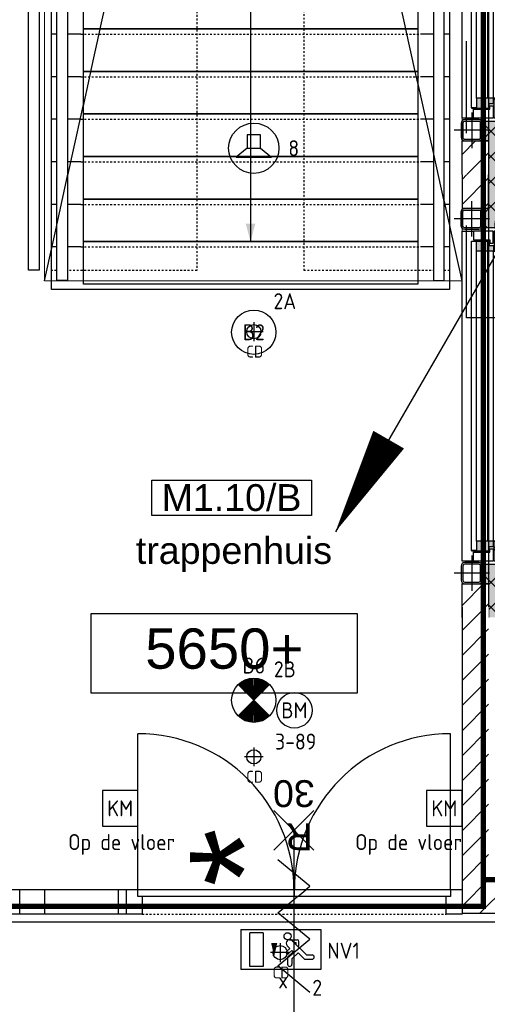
# Model space of a CAD drawing. Header units: millimetres. Extents: x -38031 to 110605, y -30229 to 92226.
# Tile 79 of 256: x 16946 to 19582, y 24967 to 30525. Entities that reach past the tile are written whole.
import ezdxf
from ezdxf.enums import TextEntityAlignment as Align

# ---------------------------------------------------------------- set-up
doc = ezdxf.new("R2010")
doc.units = ezdxf.units.MM
doc.header["$LTSCALE"] = 50
doc.set_wipeout_variables(frame=1)
for name, pattern in [('HIDDEN', [9.525, 6.35, -3.175]), ('HIDDEN2', [4.7625, 3.175, -1.5875]), ('STYLE_01', [0.41664, 0.20828, -0.20836])]:
    doc.linetypes.add(name, pattern=pattern)
for name, color, linetype in [('AB$1A---_ATTRIB035', 8, 'Continuous'), ('AB$1A---_ATTRIB050', 8, 'Continuous'), ('AL$1A---_ALGEMEEN', 8, 'Continuous'), ('AL------_MAATV', 200, 'Continuous'), ('AL------_SPARING', 2, 'Continuous'), ('AM$1A---_ARCERING', 8, 'Continuous'), ('AT$1A---_TEKST100', 8, 'Continuous'), ('BOUWKUNDIG', 8, 'Continuous'), ('brandscheiding', 5, 'HIDDEN'), ('EB6421--_ATTRIB', 2, 'Continuous'), ('EL6121--', 3, 'Continuous'), ('EL6311--', 3, 'Continuous'), ('el6311--nv', 7, 'Continuous'), ('EL6350--', 3, 'Continuous'), ('EL6421--', 3, 'Continuous'), ('EL6511--', 3, 'Continuous'), ('EL6522--', 3, 'Continuous')]:
    doc.layers.add(name, color=color, linetype=linetype)
doc.styles.add('Arial', font='ARIAL.TTF')
doc.styles.add('BURO-018', font='iso.shx', dxfattribs={"height": 90})
doc.styles.get("Standard").update_dxf_attribs({"font": 'iso.shx'})
pattern_1 = [(135, (0, 0), (70.7107, 70.7107), []), (45, (299.34, -299.34), (70.7107, -70.7107), [])]
pattern_2 = [(45, (0, 0), (70.7107, -70.7107), []), (45, (7.07, -7.07), (70.7107, -70.7107), [])]
pattern_3 = [(45, (0, 0), (70.7107, -70.7107), [])]

# ---------------------------------------------------------------- blocks, each defined once
blk = doc.blocks.new('1115C2J')
at = {"color": 0, "linetype": 'Continuous'}
for p, q in [((-4.5, 5.5), (4.5, 5.5)), ((-4.5, 1), (-4.5, 5.5)), ((-1.24, 4.31), (-1.24, 4.91)), ((-0.76, 4.11), (-0.76, 4.91)), ((2, 5.15), (3.5, 5.15)), ((2, 1.35), (2, 5.15)), ((3.5, 5.15), (3.5, 1.35)), ((4.5, 1), (4.5, 5.5)), ((-2.68, 4.35), (-3.52, 4.35)), ((-2.88, 3.87), (-3.52, 3.87)), ((-1.27, 2.26), (-2.88, 3.87)), ((-1.94, 3.61), (-2.68, 4.35)), ((-1.24, 4.31), (-1.94, 3.61)), ((-1.37, 3.5), (-0.76, 4.11)), ((-1.23, 3.35), (-1.37, 3.5)), ((-0.87, 3.71), (-1.23, 3.35)), ((-0.65, 3.49), (-1.01, 3.13)), ((-1.94, 2.93), (-2.04, 2.83)), ((-2.04, 2.83), (-2.04, 2.34)), ((-1.71, 2.7), (-1.72, 2.7)), ((-1.72, 2.7), (-1.72, 2.46)), ((-1.47, 2.46), (-1.72, 2.46)), ((-0.71, 2.83), (-1.01, 3.13)), ((-0.99, 2.14), (-1.84, 2.14)), ((2, 1.35), (3.5, 1.35)), ((4.5, 1), (-4.5, 1))]:
    blk.add_line(p, q, dxfattribs=at)
blk.add_lwpolyline([(0.75, 4, 0, 0.7, 0), (0.75, 2.5, 0.7, 0.7, 0)], format="xyseb", dxfattribs=at)
blk.add_circle((-0.76, 1.75), 0.4, dxfattribs=at)
for centre, radius, start, end in [((-1, 4.91), 0.24, 0, 180), ((-3.52, 4.11), 0.24, 90, 270), ((-0.76, 3.6), 0.16, 315, 135), ((-1.84, 2.34), 0.2, 180, 270), ((-0.99, 2.54), 0.4, 225, 45)]:
    blk.add_arc(centre, radius, start, end, dxfattribs=at)
at = {"color": 0, "linetype": 'Continuous', "style": 'BURO-018'}
for tag, p in [('E_GKAST', (0, 15.17)), ('E_GROEP', (0, 12.17)), ('E_SGROEP', (4.5, 12.17)), ('E_ARMCODE', (0, 8))]:
    blk.add_attdef(tag, text='', height=1.8, dxfattribs=at).set_placement(p, align=Align.MIDDLE)
at = {"layer": 'EL6350--', "color": 1, "style": 'BURO-018'}
blk.add_text('x', height=1.8, rotation=180, dxfattribs=at).set_placement((0.3, 7.65))
blk = doc.blocks.new('E00170')
at = {"color": 0, "linetype": 'Continuous'}
for q in [(5, 8.66), (-5, -8.66)]:
    blk.add_line((0, 0), q, dxfattribs=at)
for points in [[(5, 8.66, 0, 1, 0), (3.5, 6.062, 1, 1, 0)], [(-5, -8.66, 0, 1, 0), (-3.5, -6.062, 1, 1, 0)]]:
    blk.add_lwpolyline(points, format="xyseb", dxfattribs=at)
at = {"color": 0, "const_width": 0.5}
blk.add_lwpolyline([(-0.25, 0, 1), (0.25, 0, 1)], format="xyb", close=True, dxfattribs=at)
at = {"color": 0, "linetype": 'Continuous'}
blk.add_circle((0, 0), 0.5, dxfattribs=at)
blk = doc.blocks.new('1115B3A')
at = {"color": 0, "linetype": 'Continuous'}
blk.add_circle((0, 0), 2.5, dxfattribs=at)
at = {"color": 0, "linetype": 'Continuous', "style": 'BURO-018'}
for tag, p in [('E_GKAST', (0, 8)), ('E_GROEP', (0, 5)), ('E_SGROEP', (4.5, 5)), ('E_ARMCODE', (0, 0)), ('E_SLET', (4.5, -1))]:
    blk.add_attdef(tag, text='', height=1.8, dxfattribs=at).set_placement(p, align=Align.MIDDLE)
blk = doc.blocks.new('E00018')
at = {"color": 0, "linetype": 'Continuous'}
for p, q in [((-1.77, -1.77), (1.77, 1.77)), ((1.77, -1.77), (-1.77, 1.77))]:
    blk.add_line(p, q, dxfattribs=at)
at = {"color": 0, "linetype": 'Continuous', "const_width": 2.5}
for points in [[(-0.88, 0.88, -0.198912), (0, 1.25, -0.198912), (0.88, 0.88, -1)], [(-0.88, -0.88, 0.198912), (0, -1.25, 0.198912), (0.88, -0.88, 1)]]:
    blk.add_lwpolyline(points, format="xyb", dxfattribs=at)
blk = doc.blocks.new('1115B3A-NO1')
at = {"color": 0, "linetype": 'Continuous'}
blk.add_circle((0, 0), 2.5, dxfattribs=at)
at = {"color": 0, "zscale": 100}
blk.add_blockref('E00018', (0, 0), dxfattribs=at)
at = {"color": 0, "linetype": 'Continuous', "style": 'BURO-018'}
for tag, p in [('E_GKAST', (0, 8)), ('E_GROEP', (0, 5)), ('E_SGROEP', (4.5, 5)), ('E_ARMCODE', (0, 0)), ('E_SLET', (4.5, -1))]:
    blk.add_attdef(tag, text='', height=1.8, dxfattribs=at).set_placement(p, align=Align.MIDDLE)
blk = doc.blocks.new('Centraaldoos')
at = {"color": 1, "linetype": 'Continuous'}
for p, q in [((-2, 0), (2, 0)), ((0, -2), (0, 2))]:
    blk.add_line(p, q, dxfattribs=at)
at = {"color": 0, "linetype": 'Continuous'}
blk.add_circle((0, 0), 1.5, dxfattribs=at)
at = {"color": 0, "linetype": 'Continuous', "style": 'BURO-018'}
blk.add_attdef('AL_POSNR', text='', height=1.8, dxfattribs=at).set_placement((0, 3), align=Align.CENTER)
at = {"color": 0, "linetype": 'Continuous', "style": 'BURO-018', "flags": 1}
blk.add_attdef('AL_OMS', (0, 0), '', height=1.8, dxfattribs=at)
at = {"layer": 'AL------_MAATV', "style": 'BURO-018'}
blk.add_text('CD', height=2.531, rotation=180, dxfattribs=at).set_placement((1.61, 5.48))
blk = doc.blocks.new('E00497')
at = {"color": 0}
for p, q in [((0, 0.75), (1, 2)), ((1, -2), (1, 2)), ((0, 0.75), (-1.5, 0.75)), ((0, -0.75), (0, 0.75)), ((-1.5, -0.75), (0, -0.75)), ((0, -0.75), (1, -2))]:
    blk.add_line(p, q, dxfattribs=at)
blk.add_line((-1.5, 0.75), (-1.5, -0.75))
blk.add_circle((0, 0), 2.84, dxfattribs=at)
at = {"color": 0, "linetype": 'Continuous', "style": 'BURO-018'}
blk.add_attdef('E_TEXT1', text='', height=1.8, dxfattribs=at).set_placement((0, 4.5), align=Align.MIDDLE)
at = {"color": 0, "linetype": 'Continuous', "style": 'BURO-018', "flags": 1}
blk.add_attdef('E_MATCODE', text='', height=1.8, dxfattribs=at).set_placement((0, 0), align=Align.MIDDLE)
blk = doc.blocks.new('E00157')
at = {"color": 0, "linetype": 'Continuous'}
for p, q in [((-2, 5), (-2, 1)), ((2, 5), (-2, 5)), ((2, 1), (2, 5)), ((-2, 1), (2, 1))]:
    blk.add_line(p, q, dxfattribs=at)
at = {"color": 0, "linetype": 'Continuous', "style": 'BURO-018'}
blk.add_text('KM', height=1.8, dxfattribs=at).set_placement((0, 3), align=Align.MIDDLE)
blk.add_attdef('E_TEXT1', text='', height=1.8, dxfattribs=at).set_placement((0, 7.5), align=Align.MIDDLE)
at = {"color": 0, "linetype": 'Continuous', "style": 'BURO-018', "flags": 1}
blk.add_attdef('E_MATCODE', (0, 0), '', height=1.8, dxfattribs=at)
blk = doc.blocks.new('24-trap-school-trede 2245')
at = {"color": 0}
blk.add_wipeout([(-942.5, 240), (942.5, 240), (942.5, 0), (-942.5, 0)], dxfattribs=at).dxf.layer = 'AL$1A---_ALGEMEEN'
at = {"layer": 'AL$1A---_ALGEMEEN', "color": 0}
for p, q in [((-1122.5, 30), (-957.5, 30)), ((957.5, 30), (1122.5, 30))]:
    blk.add_line(p, q, dxfattribs=at)
at = {"layer": 'AL$1A---_ALGEMEEN', "color": 0, "linetype": 'STYLE_01'}
blk.add_line((957.5, 30), (-957.5, 30), dxfattribs=at)
at = {"layer": 'AL$1A---_ALGEMEEN', "color": 0}
blk.add_lwpolyline([(-942.5, 240), (942.5, 240), (942.5, 0), (-942.5, 0)], close=True, dxfattribs=at)
blk = doc.blocks.new('Group-15')
at = {"color": 0}
blk.add_wipeout([(-36991, 427), (-39236, 427), (-39236, 5227), (-36991, 5227)], dxfattribs=at).dxf.layer = 'AL$1A---_ALGEMEEN'
at = {"layer": 'AL$1A---_ALGEMEEN', "color": 0}
blk.add_lwpolyline([(-36991, 427), (-39236, 427), (-39236, 5227), (-36991, 5227)], close=True, dxfattribs=at)
at = {"layer": 'AL$1A---_ALGEMEEN', "color": 0, "rotation": 180}
for p in [(-38113.5, 5257), (-38113.5, 4777)]:
    blk.add_blockref('24-trap-school-trede 2245', p, dxfattribs=at)
blk.add_blockref('24-trap-school-trede 2245', (-38113.5, 4537), dxfattribs=at)
blk.add_blockref('24-trap-school-trede 2245', (-38113.5, 4297), dxfattribs=at)
blk.add_blockref('24-trap-school-trede 2245', (-38113.5, 4057), dxfattribs=at)
blk.add_blockref('24-trap-school-trede 2245', (-38113.5, 3817), dxfattribs=at)
blk.add_blockref('24-trap-school-trede 2245', (-38113.5, 3577), dxfattribs=at)
blk.add_blockref('24-trap-school-trede 2245', (-38113.5, 3337), dxfattribs=at)
blk.add_blockref('24-trap-school-trede 2245', (-38113.5, 3097), dxfattribs=at)
blk.add_blockref('24-trap-school-trede 2245', (-38113.5, 2857), dxfattribs=at)
blk.add_blockref('24-trap-school-trede 2245', (-38113.5, 2617), dxfattribs=at)
blk.add_blockref('24-trap-school-trede 2245', (-38113.5, 2377), dxfattribs=at)
blk.add_blockref('24-trap-school-trede 2245', (-38113.5, 2137), dxfattribs=at)
blk.add_blockref('24-trap-school-trede 2245', (-38113.5, 1897), dxfattribs=at)
blk.add_blockref('24-trap-school-trede 2245', (-38113.5, 1657), dxfattribs=at)
blk.add_blockref('24-trap-school-trede 2245', (-38113.5, 1417), dxfattribs=at)
blk.add_blockref('24-trap-school-trede 2245', (-38113.5, 1177), dxfattribs=at)
blk.add_blockref('24-trap-school-trede 2245', (-38113.5, 937), dxfattribs=at)
blk.add_blockref('24-trap-school-trede 2245', (-38113.5, 697), dxfattribs=at)
at = {"layer": 'AL$1A---_ALGEMEEN', "color": 0, "linetype": 'STYLE_01'}
for points in [[(-38416, 533), (-39236, 533), (-39236, 4934.3), (-38416, 4934.3)], [(-36991, 533), (-37811, 533), (-37811, 4934.3), (-36991, 4934.3)]]:
    blk.add_lwpolyline(points, close=True, dxfattribs=at)
at = {"layer": 'AL$1A---_ALGEMEEN', "color": 0}
blk.add_solid([(-38113.5, 697), (-38140.3, 797), (-38086.7, 797)], dxfattribs=at)
at = {"layer": 'AL$1A---_ALGEMEEN', "color": 0, "rotation": 180}
blk.add_blockref('24-trap-school-trede 2245', (-38113.5, 5017), dxfattribs=at)
at = {"layer": 'AL$1A---_ALGEMEEN', "color": 0}
blk.add_line((-38113.5, 5017), (-38113.5, 697), dxfattribs=at)
at = {"color": 0}
for points in [[(-39146, 477), (-39206, 477), (-39206, 5127), (-39146, 5127)], [(-37081, 5127), (-37081, 477), (-37021, 477), (-37021, 5127)]]:
    blk.add_wipeout(points, dxfattribs=at).dxf.layer = 'AL$1A---_ALGEMEEN'
at = {"layer": 'AL$1A---_ALGEMEEN', "color": 0}
for points in [[(-39146, 477), (-39206, 477), (-39206, 5127), (-39146, 5127)], [(-37081, 5127), (-37081, 477), (-37021, 477), (-37021, 5127)]]:
    blk.add_lwpolyline(points, close=True, dxfattribs=at)
blk = doc.blocks.new('st.k-120x120')
at = {"layer": 'AM$1A---_ARCERING', "linetype": 'Continuous', "lineweight": 0}
h = blk.add_hatch(color=256, dxfattribs=at)
edge = h.paths.add_edge_path()
edge.add_line((-40, -60), (40, -60))
edge.add_arc((40, -40), 20, 270, 360)
edge.add_line((60, -40), (60, 40))
edge.add_arc((40, 40), 20, 0, 90)
edge.add_line((40, 60), (-40, 60))
edge.add_arc((-40, 40), 20, 90, 180)
edge.add_line((-60, 40), (-60, -40))
edge.add_arc((-40, -40), 20, 180, 270)
edge = h.paths.add_edge_path(flags=16)
edge.add_line((-40, -50), (40, -50))
edge.add_arc((40, -40), 10, 270, 360)
edge.add_line((50, -40), (50, 40))
edge.add_arc((40, 40), 10, 0, 90)
edge.add_line((40, 50), (-40, 50))
edge.add_arc((-40, 40), 10, 90, 180)
edge.add_line((-50, 40), (-50, -40))
edge.add_arc((-40, -40), 10, 180, 270)
at = {"layer": 'AL$1A---_ALGEMEEN', "color": 0}
for p, q in [((0, 100), (0, -100)), ((-100, 0), (100, 0))]:
    blk.add_line(p, q, dxfattribs=at)
at = {"layer": 'AL$1A---_ALGEMEEN', "color": 0, "flags": 128}
blk.add_lwpolyline([(-40, -60), (40, -60, 0.414214), (60, -40), (60, 40, 0.414214), (40, 60), (-40, 60, 0.414214), (-60, 40), (-60, -40, 0.414214), (-40, -60, 0.414214)], format="xyb", dxfattribs=at)
blk.add_lwpolyline([(-40, -50), (40, -50, 0.414214), (50, -40), (50, 40, 0.414214), (40, 50), (-40, 50, 0.414214), (-50, 40), (-50, -40, 0.414214)], format="xyb", close=True, dxfattribs=at)
blk = doc.blocks.new('zijdetail kozijn midden')
at = {"color": 0}
blk.add_wipeout([(113, -117), (63, -117), (63, -25), (44, -25), (44, -7), (113, -7), (113, -25), (113, -57), (113, -71.9)], dxfattribs=at).dxf.layer = 'AL$1A---_ALGEMEEN'
at = {"layer": 'AM$1A---_ARCERING', "linetype": 'Continuous', "lineweight": 0}
blk.add_hatch(color=256, dxfattribs=at).paths.add_polyline_path([(54.2, -100), (54.2, -128), (56, -128), (56, -28), (31, -28), (31, -5), (0, -5), (0, -100), (22, -100)])
at = {"layer": 'AL$1A---_ALGEMEEN', "color": 0}
for points in [[(54.2, -100), (54.2, -128), (56, -128), (56, -28), (31, -28), (31, -5), (0, -5), (0, -100), (22, -100)], [(113, -117), (63, -117), (63, -25), (44, -25), (44, -7), (113, -7), (113, -25), (113, -57), (113, -71.9)]]:
    blk.add_lwpolyline(points, close=True, dxfattribs=at)
blk = doc.blocks.new('31x_alu-1e-mk125a-p')
at = {"layer": 'AM$1A---_ARCERING', "linetype": 'Continuous', "lineweight": 0}
for points in [[(-160, 1767), (-270, 1767), (-295, 1767), (-295, 1878.5), (-270, 1878.5), (-270, 2068.5), (-160, 2068.5)], [(-270, -241.5), (-295, -241.5), (-295, -130), (-270, -130), (-160, -130), (-160, -431.5), (-270, -431.5)]]:
    blk.add_hatch(color=256, dxfattribs=at).paths.add_polyline_path(points)
at = {"layer": 'AM$1A---_ARCERING', "linetype": 'Continuous', "lineweight": 5}
h = blk.add_hatch(dxfattribs=at)
h.set_pattern_fill('ISOLATIE', color=256, style=0, pattern_type=2)
h.set_pattern_definition(pattern_1)
h.paths.add_polyline_path([(-160, 1767), (-270, 1767), (-295, 1767), (-295, 1878.5), (-270, 1878.5), (-270, 2068.5), (-160, 2068.5)])
h = blk.add_hatch(dxfattribs=at)
h.set_pattern_fill('ISOLATIE', color=256, style=0, pattern_type=2)
h.set_pattern_definition(pattern_1)
h.paths.add_polyline_path([(-270, -241.5), (-295, -241.5), (-295, -130), (-270, -130), (-160, -130), (-160, -431.5), (-270, -431.5)])
at = {"layer": 'AL$1A---_ALGEMEEN', "color": 0}
for p, q in [((-160, 2068.5), (-160, 1767)), ((-420, -113), (-420, 1750)), ((-420, 1750), (-355, 1750)), ((-355, -113), (-420, -113)), ((-270, -431.5), (-270, -241.5))]:
    blk.add_line(p, q, dxfattribs=at)
at = {"layer": 'AL$1A---_ALGEMEEN', "color": 0, "flags": 128}
for points in [[(-160, 1767), (-270, 1767), (-295, 1767), (-295, 1878.5), (-270, 1878.5), (-270, 2068.5)], [(-270, -241.5), (-295, -241.5), (-295, -130), (-270, -130), (-160, -130), (-160, -431.5)]]:
    blk.add_lwpolyline(points, dxfattribs=at)
at = {"layer": 'AL$1A---_ALGEMEEN', "color": 0}
for points in [[(-276, 1705), (-276, 0), (-338, 0), (-338, 1705)], [(-243, 1637), (45, 1637), (45, 0), (-243, 0)]]:
    blk.add_lwpolyline(points, close=True, dxfattribs=at)
at = {"color": 0}
for points in [[(-270, 1878.5), (-270, 2068.5), (-420, 2068.5), (-420, 1878.5)], [(-238, 1637), (0, 1637), (0, 2068.5), (-113, 2068.5), (-113, 1750), (-238, 1750)], [(-238, 0), (0, 0), (0, -431.5), (-113, -431.5), (-113, -113), (-238, -113)], [(-270, -241.5), (-270, -431.5), (-420, -431.5), (-420, -241.5)]]:
    blk.add_wipeout(points, dxfattribs=at).dxf.layer = 'AL$1A---_ALGEMEEN'
at = {"layer": 'AM$1A---_ARCERING', "linetype": 'Continuous', "lineweight": 5}
h = blk.add_hatch(dxfattribs=at)
h.set_pattern_fill('KALKZANDSTEEN', color=256, style=0, pattern_type=2)
h.set_pattern_definition(pattern_3)
h.paths.add_polyline_path([(-270, 1878.5), (-270, 2068.5), (-420, 2068.5), (-420, 1878.5)])
h = blk.add_hatch(dxfattribs=at)
h.set_pattern_fill('BAKSTEEN', color=256, style=0, pattern_type=2)
h.set_pattern_definition(pattern_2)
h.paths.add_polyline_path([(-238, 1637), (0, 1637), (0, 2068.5), (-113, 2068.5), (-113, 1750), (-238, 1750)])
h = blk.add_hatch(dxfattribs=at)
h.set_pattern_fill('BAKSTEEN', color=256, style=0, pattern_type=2)
h.set_pattern_definition(pattern_2)
h.paths.add_polyline_path([(-238, 0), (0, 0), (0, -431.5), (-113, -431.5), (-113, -113), (-238, -113)])
h = blk.add_hatch(dxfattribs=at)
h.set_pattern_fill('KALKZANDSTEEN', color=256, style=0, pattern_type=2)
h.set_pattern_definition(pattern_3)
h.paths.add_polyline_path([(-270, -241.5), (-270, -431.5), (-420, -431.5), (-420, -241.5)])
at = {"layer": 'AL$1A---_ALGEMEEN', "color": 0}
for p, q in [((-270, 1878.5), (-270, 2068.5)), ((-270, -241.5), (-270, -431.5))]:
    blk.add_line(p, q, dxfattribs=at)
at = {"layer": 'AL$1A---_ALGEMEEN', "color": 0, "linetype": 'STYLE_01'}
blk.add_line((0, 1637), (0, 0), dxfattribs=at)
at = {"layer": 'AL$1A---_ALGEMEEN', "color": 0, "flags": 128}
for points in [[(-420, 2068.5), (-420, 1878.5), (-270, 1878.5)], [(-238, 1637), (0, 1637), (0, 2068.5)], [(-113, 2068.5), (-113, 1750), (-238, 1750), (-238, 1637)], [(-238, 0), (0, 0), (0, -431.5)], [(-113, -431.5), (-113, -113), (-238, -113), (-238, 0)], [(-420, -431.5), (-420, -241.5), (-270, -241.5)]]:
    blk.add_lwpolyline(points, dxfattribs=at)
at = {"layer": 'AL$1A---_ALGEMEEN', "color": 0, "xscale": -1, "rotation": 270}
blk.add_blockref('st.k-120x120', (-365, 1818.5), dxfattribs=at)
at = {"layer": 'AL$1A---_ALGEMEEN', "color": 0, "rotation": 270}
blk.add_blockref('st.k-120x120', (-365, -181.5), dxfattribs=at)
blk.add_blockref('zijdetail kozijn midden', (-238, 0), dxfattribs=at)
at = {"layer": 'AL$1A---_ALGEMEEN', "color": 0}
for p, q in [((-366, -54.2), (-366, 1691.2)), ((-243, 0), (-243, 1637))]:
    blk.add_line(p, q, dxfattribs=at)
at = {"layer": 'AL$1A---_ALGEMEEN', "color": 0, "xscale": -1, "rotation": 270}
blk.add_blockref('zijdetail kozijn midden', (-238, 1637), dxfattribs=at)
at = {"layer": 'AL$1A---_ALGEMEEN', "color": 0}
blk.add_line((-270, 2068.5), (-270, -431.5), dxfattribs=at)
blk = doc.blocks.new('Group-41')
at = {"layer": 'AL$1A---_ALGEMEEN', "color": 0}
for p, q in [((-39276, 475.5), (-36939.9, 11024.8)), ((-36921, 475.5), (-39276, 11024.8))]:
    blk.add_line(p, q, dxfattribs=at)
at = {"layer": 'AL$1A---_ALGEMEEN', "color": 0, "lineweight": 5}
blk.add_lwpolyline([(-39276, 11044), (-36921, 11044), (-36921, 475.5), (-39276, 475.5)], close=True, dxfattribs=at)
blk = doc.blocks.new('tekst 12 pts')
at = {"layer": 'AL$1A---_ALGEMEEN', "color": 0, "style": 'Arial'}
blk.add_attdef('naam_ruimte', text='', height=151.5, dxfattribs=at).set_placement((0, -41.1), align=Align.TOP_CENTER)
at = {"layer": 'AL$1A---_ALGEMEEN', "color": 0, "flags": 1}
for tag, p in [('oppervlakte', (-264.6, -1003)), ('stramiennummer', (-264.6, -1275.7))]:
    blk.add_attdef(tag, p, '', height=151.5, dxfattribs=at)
blk = doc.blocks.new('ruimtenummer')
at = {"layer": 'AL$1A---_ALGEMEEN', "color": 0, "flags": 1}
for tag, p in [('peil', (-450, -397.1)), ('onderdeel', (-450, -669.8))]:
    blk.add_attdef(tag, p, '', height=151.5, dxfattribs=at)
at = {"color": 0}
blk.add_wipeout([(-450, 100), (450, 100), (450, -100), (-450, -100)], dxfattribs=at).dxf.layer = 'AL$1A---_ALGEMEEN'
at = {"layer": 'AL$1A---_ALGEMEEN', "color": 0}
blk.add_lwpolyline([(-450, 100), (450, 100), (450, -100), (-450, -100)], close=True, dxfattribs=at)
at = {"layer": 'AL$1A---_ALGEMEEN', "color": 0, "style": 'Arial'}
blk.add_attdef('ruimtenummer', text='', height=151.5, dxfattribs=at).set_placement((0, 78), align=Align.TOP_CENTER)
blk = doc.blocks.new('Group-73')
at = {"layer": 'AL$1A---_ALGEMEEN', "color": 0}
for p, q in [((-97.5, 382.003125), (127.5, 157.003125)), ((-97.5, 157.003125), (127.5, 382.003125))]:
    blk.add_line(p, q, dxfattribs=at)
at = {"layer": 'AL$1A---_ALGEMEEN', "color": 0, "flags": 1}
blk.add_attdef('B60_30', (-97.5, 157.003125), '', height=0.2, dxfattribs=at)
blk = doc.blocks.new('Group-74')
at = {"layer": 'AL$1A---_ALGEMEEN', "color": 0}
for p, q in [((-97.5, -757.809375), (127.5, -982.809375)), ((-97.5, -982.809375), (127.5, -757.809375))]:
    blk.add_line(p, q, dxfattribs=at)
at = {"layer": 'AL$1A---_ALGEMEEN', "color": 0, "flags": 1}
blk.add_attdef('B60_30', (-97.5, -982.809375), '', height=0.2, dxfattribs=at)
blk = doc.blocks.new('wbdbo 30 zelfsl')
at = {"layer": 'AL$1A---_ALGEMEEN', "color": 0}
blk.add_line((15, -870.3), (15, 269.5), dxfattribs=at)
blk.add_lwpolyline([(-75, 45.3), (105, -106.5), (-75, -256.1), (105, -405.7), (-75, -555.2), (105, -704.7)], dxfattribs=at)
for name in ['Group-73', 'Group-74']:
    blk.add_blockref(name, (0, 0), dxfattribs=at)
at = {"layer": 'AT$1A---_TEKST100', "style": 'Arial'}
for s, p in [('R ', (15, -955.7)), ('30', (15, -1199.2))]:
    blk.add_text(s, height=151.52, dxfattribs=at).set_placement(p, align=Align.BOTTOM_CENTER)
blk = doc.blocks.new('32x_hout-mk 813a-p')
at = {"layer": 'AL$1A---_ALGEMEEN', "color": 0}
blk.add_lwpolyline([(0, 139), (2428, 139), (2428, 0), (0, 0)], close=True, dxfattribs=at)
at = {"layer": 'AT$1A---_TEKST100', "insert": (2786.5, 320.4), "char_height": 606.098, "attachment_point": 2, "rotation": 90, "line_spacing_factor": 0.967741, "style": 'Arial'}
blk.add_mtext('{\\C256;\\l*}', dxfattribs=at)
at = {"color": 0}
blk.add_wipeout([(4231, 139), (4321, 139), (4321, 0), (4231, 0)], dxfattribs=at).dxf.layer = 'AL$1A---_ALGEMEEN'
at = {"layer": 'AL$1A---_ALGEMEEN', "color": 0}
blk.add_lwpolyline([(4231, 139), (4321, 139), (4321, 0), (4231, 0)], close=True, dxfattribs=at)
at = {"color": 0}
for points in [[(0, 139), (90, 139), (90, 0), (0, 0)], [(1194, 139), (1284, 139), (1284, 0), (1194, 0)], [(1827, 139), (1966, 139), (1966, 0), (1827, 0)], [(2428, 139), (2518, 139), (2518, 0), (2428, 0)]]:
    blk.add_wipeout(points, dxfattribs=at).dxf.layer = 'AL$1A---_ALGEMEEN'
at = {"layer": 'AL$1A---_ALGEMEEN', "color": 0, "linetype": 'STYLE_01'}
blk.add_line((2518, 0), (4231, 0), dxfattribs=at)
at = {"layer": 'AL$1A---_ALGEMEEN', "color": 0}
for points in [[(0, 139), (90, 139), (90, 0), (0, 0)], [(1194, 139), (1284, 139), (1284, 0), (1194, 0)], [(1827, 139), (1966, 139), (1966, 0), (1827, 0)], [(2428, 139), (2518, 139), (2518, 0), (2428, 0)]]:
    blk.add_lwpolyline(points, close=True, dxfattribs=at)
at = {"color": 0}
blk.add_wipeout([(3376, 139), (4256, 139), (4256, 99), (3376, 99)], dxfattribs=at).dxf.layer = 'AL$1A---_ALGEMEEN'
at = {"layer": 'AL$1A---_ALGEMEEN', "color": 0}
blk.add_line((4256, 139), (4256, 1019), dxfattribs=at)
blk.add_lwpolyline([(3376, 139), (4256, 139), (4256, 99), (3376, 99)], close=True, dxfattribs=at)
blk.add_arc((4256, 139), 880, 90, 180, dxfattribs=at)
at = {"color": 0}
blk.add_wipeout([(2384, 139), (2428, 139), (2428, 0), (2384, 0)], dxfattribs=at).dxf.layer = 'AL$1A---_ALGEMEEN'
at = {"layer": 'AL$1A---_ALGEMEEN', "color": 0}
blk.add_lwpolyline([(2384, 139), (2428, 139), (2428, 0), (2384, 0)], close=True, dxfattribs=at)
at = {"color": 0}
blk.add_wipeout([(2493, 139), (3373, 139), (3373, 99), (2493, 99)], dxfattribs=at).dxf.layer = 'AL$1A---_ALGEMEEN'
at = {"layer": 'AL$1A---_ALGEMEEN', "color": 0}
blk.add_line((2493, 139), (2493, 1019), dxfattribs=at)
blk.add_lwpolyline([(2493, 139), (3373, 139), (3373, 99), (2493, 99)], close=True, dxfattribs=at)
blk.add_arc((2493, 139), 880, 0, 90, dxfattribs=at)
at = {"layer": 'AL$1A---_ALGEMEEN', "color": 0, "rotation": 180}
blk.add_blockref('wbdbo 30 zelfsl', (3388, -397.3), dxfattribs=at)
blk = doc.blocks.new('peilmaat plg klein')
at = {"layer": 'AL$1A---_ALGEMEEN', "color": 0, "flags": 1}
for tag, p in [('onderdeel', (-750, -634.1)), ('patchnr', (-750, -1043.2)), ('toestelnr', (-750, -1452.3))]:
    blk.add_attdef(tag, p, '', height=227.3, dxfattribs=at)
at = {"color": 0}
blk.add_wipeout([(-750, 225), (750, 225), (750, -225), (-750, -225)], dxfattribs=at).dxf.layer = 'AL$1A---_ALGEMEEN'
at = {"layer": 'AL$1A---_ALGEMEEN', "color": 0}
blk.add_lwpolyline([(-750, 225), (750, 225), (750, -225), (-750, -225)], close=True, dxfattribs=at)
at = {"layer": 'AL$1A---_ALGEMEEN', "color": 0, "style": 'Arial'}
blk.add_attdef('peil', text='', height=227.3, dxfattribs=at).set_placement((0, 141.2), align=Align.TOP_CENTER)
blk = doc.blocks.new('200254 W 211 30-06-2008')
at = {"layer": 'AL$1A---_ALGEMEEN', "xscale": 0.02, "yscale": 0.02, "zscale": 0.02}
blk.add_blockref('Group-15', (20161.97, 3587.45), dxfattribs=at)
at = {"layer": 'AL$1A---_ALGEMEEN'}
ref = blk.add_blockref('ruimtenummer', (19397.56, 3572.45), dxfattribs=dict(at, xscale=0.02, yscale=0.02, zscale=0.02))
ref.add_attrib('ruimtenummer', 'M1.10/B', dxfattribs={"layer": 'AB$1A---_ATTRIB035', "height": 3.03, "style": 'Arial'}).set_placement((19397.56, 3574), align=Align.TOP_CENTER)
ref = blk.add_blockref('tekst 12 pts', (19397.83, 3568.86), dxfattribs=dict(at, xscale=-0.02, yscale=0.02, zscale=0.02))
ref.add_attrib('naam_ruimte', 'trappenhuis', dxfattribs={"layer": 'AB$1A---_ATTRIB035', "height": 3.0305, "style": 'Arial'}).set_placement((19397.83, 3568.03), align=Align.TOP_CENTER)
ref = blk.add_blockref('peilmaat plg klein', (19396.74, 3554.89), dxfattribs=dict(at, xscale=0.02, yscale=0.02, zscale=0.02))
ref.add_attrib('peil', '5650+', dxfattribs={"layer": 'AB$1A---_ATTRIB050', "height": 4.546, "style": 'Arial'}).set_placement((19396.74, 3557.71), align=Align.TOP_CENTER)
blk.add_wipeout([(19374.65, 3729.01), (19375.85, 3729.01), (19375.85, 3598.16), (19374.65, 3598.16)]).dxf.layer = 'AL$1A---_ALGEMEEN'
blk.add_lwpolyline([(19374.65, 3729.01), (19375.85, 3729.01), (19375.85, 3598.16), (19374.65, 3598.16)], close=True, dxfattribs=at)
at = {"layer": 'AL$1A---_ALGEMEEN', "xscale": 0.02, "yscale": 0.02, "zscale": 0.02}
blk.add_blockref('31x_alu-1e-mk125a-p', (19431.95, 3567.58), dxfattribs=at)
blk.add_blockref('Group-41', (20161.97, 3587.45), dxfattribs=at)
blk.add_wipeout([(19471.95, 3528.55), (19426.55, 3528.55), (19426.55, 3560.12), (19423.55, 3560.12), (19423.55, 3525.55), (19471.95, 3525.55)]).dxf.layer = 'AL$1A---_ALGEMEEN'
at = {"layer": 'AM$1A---_ARCERING', "linetype": 'Continuous', "lineweight": 5}
h = blk.add_hatch(dxfattribs=at)
h.set_pattern_fill('KALKZANDSTEEN', color=256, style=0, pattern_type=2)
h.set_pattern_definition([(45, (0, 0), (1.41421356, -1.41421356), [])])
h.paths.add_polyline_path([(19471.95, 3528.55), (19426.55, 3528.55), (19426.55, 3560.12), (19423.55, 3560.12), (19423.55, 3525.55), (19471.95, 3525.55)])
at = {"layer": 'AL$1A---_ALGEMEEN', "flags": 128}
blk.add_lwpolyline([(19423.55, 3560.12), (19423.55, 3525.55), (19471.95, 3525.55), (19471.95, 3528.55)], dxfattribs=at)
at = {"layer": 'AL$1A---_ALGEMEEN', "xscale": 0.02, "yscale": 0.02, "zscale": 0.02}
blk.add_blockref('31x_alu-1e-mk125a-p', (19431.95, 3617.58), dxfattribs=at)
at = {"layer": 'AL$1A---_ALGEMEEN', "linetype": 'STYLE_01'}
blk.add_lwpolyline([(19424.05, 3805.53), (19428.05, 3805.53), (19428.05, 3592.78), (19424.05, 3592.78)], close=True, dxfattribs=at)
at = {"layer": 'AL$1A---_ALGEMEEN', "xscale": 0.02, "yscale": 0.02, "zscale": 0.02}
blk.add_blockref('32x_hout-mk 813a-p', (19337.13, 3525.45), dxfattribs=at)
at = {"layer": 'AL$1A---_ALGEMEEN'}
blk.add_lwpolyline([(19293.82, 3483.94), (19294.43, 3483.94), (19619.78, 3483.94), (19619.78, 3524.55), (19244.95, 3524.55), (19244.95, 3429.84), (19293.43, 3429.84), (19293.43, 3483.94)], close=True, dxfattribs=at)
blk = doc.blocks.new('E00123')
at = {"color": 0, "linetype": 'Continuous'}
blk.add_circle((0, 0), 2, dxfattribs=at)
at = {"color": 0, "linetype": 'Continuous', "style": 'BURO-018'}
for tag, p in [('E_TEXT1', (0, 4.5)), ('E_TEXT2', (0, 0))]:
    blk.add_attdef(tag, text='', height=1.8, dxfattribs=at).set_placement(p, align=Align.MIDDLE)
at = {"color": 0, "linetype": 'Continuous', "style": 'BURO-018', "flags": 1}
blk.add_attdef('E_MATCODE', (0, 0), '', height=1.8, dxfattribs=at)

msp = doc.modelspace()

# ---------------------------------------------------------------- block references
at = {"layer": 'BOUWKUNDIG', "xscale": 50, "yscale": 50, "zscale": 50}
msp.add_blockref('200254 W 211 30-06-2008', (-951737.5, -150797.3), dxfattribs=at)

# ---------------------------------------------------------------- next in the draw order: linework, layer by layer
at = {"layer": 'brandscheiding', "const_width": 30}
for points in [[(15050, 46590), (19560, 46590), (19560, 25520), (15050, 25520), (15050, 46610)], [(29360, 25670), (19560, 25670)]]:
    msp.add_lwpolyline(points, dxfattribs=at)

# ---------------------------------------------------------------- next in the draw order: block references
at = {"layer": 'AL------_SPARING', "xscale": 26.66666666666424, "yscale": 26.66666666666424, "zscale": 26.66666666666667, "rotation": 180}
for p in [(18266, 28763.4), (18266, 26363.4), (18414.3, 25258.5)]:
    msp.add_blockref('Centraaldoos', p, dxfattribs=at)
at = {"layer": 'EL6121--', "xscale": 200, "yscale": 200, "zscale": 200}
msp.add_blockref('E00170', (19726.5, 29366.4), dxfattribs=at)
at = {"layer": 'EL6311--'}
ref = msp.add_blockref('1115B3A', (18266, 28760.4), dxfattribs=dict(at, xscale=50, yscale=50, zscale=50))
ref.add_attrib('E_ARMCODE', 'B2', dxfattribs={"layer": '0', "color": 1, "linetype": 'Continuous', "height": 90, "style": 'BURO-018'}).set_placement((18266, 28760.4), align=Align.MIDDLE)
ref.add_attrib('E_GROEP', '2A', dxfattribs={"layer": '0', "color": 1, "linetype": 'Continuous', "height": 90, "style": 'BURO-018'}).set_placement((18441, 28935.4), align=Align.MIDDLE)
at = {"layer": 'el6311--nv'}
ref = msp.add_blockref('1115B3A-NO1', (18266, 26682.8), dxfattribs=dict(at, xscale=50, yscale=50, zscale=50))
ref.add_attrib('E_ARMCODE', 'B6', dxfattribs={"layer": '0', "color": 1, "linetype": 'Continuous', "height": 90, "style": 'BURO-018'}).set_placement((18266, 26878.8), align=Align.MIDDLE)
ref.add_attrib('E_GROEP', '2B', dxfattribs={"layer": '0', "color": 1, "linetype": 'Continuous', "height": 90, "style": 'BURO-018'}).set_placement((18441, 26857.8), align=Align.MIDDLE)
ref = msp.add_blockref('1115C2J', (18418.5, 25438.4), dxfattribs=dict(at, xscale=50, yscale=50, zscale=50, rotation=180))
ref.add_attrib('E_ARMCODE', 'NV1', dxfattribs={"layer": '0', "color": 1, "linetype": 'Continuous', "height": 90, "style": 'BURO-018'}).set_placement((18771.9, 25269.4), align=Align.MIDDLE)
ref.add_attrib('E_GROEP', '2', dxfattribs={"layer": '0', "color": 1, "linetype": 'Continuous', "height": 90, "style": 'BURO-018'}).set_placement((18623.5, 25059.9), align=Align.MIDDLE)
at = {"layer": 'EL6421--', "linetype": 'HIDDEN2'}
ref = msp.add_blockref('E00497', (18266, 29799.2), dxfattribs=dict(at, xscale=50, yscale=50, zscale=50, rotation=270))
ref.add_attrib('E_TEXT1', '8', dxfattribs={"layer": 'EB6421--_ATTRIB', "color": 1, "linetype": 'Continuous', "height": 90, "style": 'BURO-018'}).set_placement((18491, 29799.2), align=Align.MIDDLE)
at = {"layer": 'EL6511--'}
ref = msp.add_blockref('E00123', (18495, 26626.1, 2000), dxfattribs=dict(at, xscale=50, yscale=50, zscale=50))
ref.add_attrib('E_TEXT2', 'BM', dxfattribs={"layer": '0', "color": 1, "linetype": 'Continuous', "height": 90, "style": 'BURO-018'}).set_placement((18495, 26626.1), align=Align.MIDDLE)
ref.add_attrib('E_TEXT1', '3-89', dxfattribs={"layer": '0', "color": 1, "linetype": 'Continuous', "height": 90, "style": 'BURO-018'}).set_placement((18502.2, 26449.7), align=Align.MIDDLE)
at = {"layer": 'EL6522--', "xscale": 50, "yscale": 50, "zscale": 50}
for p in [(17512.5, 25922.7), (19340.5, 25922.7)]:
    msp.add_blockref('E00157', p, dxfattribs=at)

# ---------------------------------------------------------------- next in the draw order: texts
at = {"layer": 'EL6522--', "color": 1, "style": 'BURO-018'}
for p in [(17219.4, 25837.2), (18837.4, 25837.2)]:
    msp.add_text('Op de vloer', height=90, dxfattribs=at).set_placement(p)

doc.saveas('drawing.dxf')
